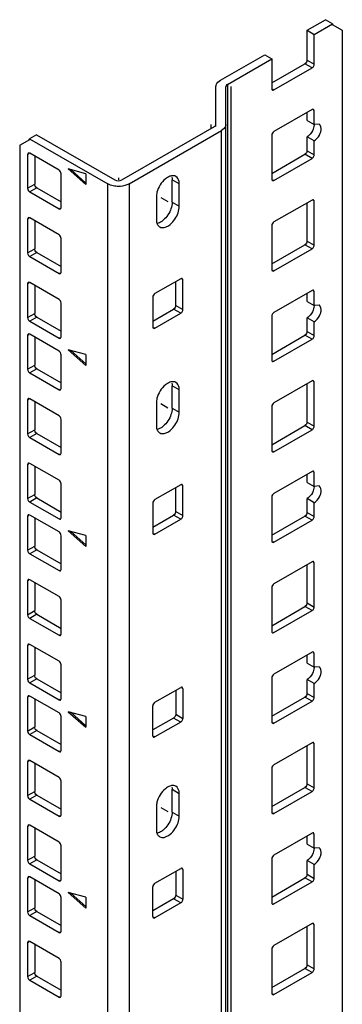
# Model space of a CAD drawing. Header units: millimetres. Extents: x 403 to 808, y 130 to 1563.
# Tile 14 of 14: x 743 to 808, y 1167 to 1365. Entities that reach past the tile are written whole.
import ezdxf

# ---------------------------------------------------------------- set-up
doc = ezdxf.new("R2010")
doc.units = ezdxf.units.MM
doc.header["$LTSCALE"] = 110.091572
doc.layers.add('00_COMPONENTS', color=7, linetype='CONTINUOUS')

msp = doc.modelspace()

# ---------------------------------------------------------------- linework, layer by layer
at = {"layer": '00_COMPONENTS', "color": 7, "linetype": 'Continuous'}
for p, q in [((800.73, 1362.55), (804.41, 1364.68)), ((802.14, 1361.74), (805.82, 1363.86)), ((805.82, 1363.86), (804.41, 1364.68)), ((805.75, 1363.73), (807.8, 1362.55)), ((800.73, 1356.55), (800.73, 1362.55)), ((800.73, 1362.55), (802.14, 1361.74)), ((802.14, 1355.73), (802.14, 1361.74)), ((807.8, 1362.55), (807.8, 166.58)), ((783.34, 1352.52), (792.24, 1357.65)), ((792.24, 1357.65), (793.65, 1356.84)), ((784.76, 1351.7), (793.65, 1356.84)), ((793.65, 1356.84), (793.65, 1350.84)), ((793.65, 1351.98), (800.3, 1355.82)), ((801.72, 1355), (800.3, 1355.82)), ((800.73, 1356.55), (802.14, 1355.73)), ((794.08, 1350.59), (801.72, 1355)), ((782.46, 1343.27), (782.46, 1351.29)), ((784.46, 142.8), (784.46, 1351.29)), ((784.76, 1351.7), (784.76, 150.83)), ((793.87, 1350.71), (794.08, 1350.59)), ((801.72, 1346.65), (794.08, 1342.24)), ((800.73, 1344.45), (800.73, 1346.08)), ((802.14, 1346.41), (801.93, 1346.53)), ((802.14, 1343.63), (802.14, 1346.41)), ((763.6, 1332.55), (782.17, 1343.27)), ((800.73, 1344.45), (802.14, 1343.63)), ((803.14, 1343.73), (802.14, 1343.63)), ((746.49, 1341.61), (745.07, 1340.8)), ((746.49, 1341.61), (762.19, 1332.55)), ((765.02, 1331.73), (783.58, 1342.45)), ((783.58, 141.58), (783.58, 1342.45)), ((793.65, 1341.51), (793.65, 1332.69)), ((743.1, 1339.49), (745.14, 1340.67)), ((743.1, 1339.49), (743.1, 143.51)), ((745.07, 1340.8), (760.77, 1331.73)), ((800.73, 1338.4), (800.73, 1341.18)), ((802.14, 1340.36), (800.73, 1341.18)), ((802.14, 1337.59), (802.14, 1340.36)), ((744.9, 1337.75), (744.69, 1337.63)), ((744.69, 1337.63), (744.69, 1330.85)), ((750.98, 1334.49), (745.11, 1337.87)), ((793.65, 1333.83), (800.3, 1337.67)), ((801.72, 1336.85), (800.3, 1337.67)), ((800.73, 1338.4), (802.14, 1337.59)), ((746.1, 1337.3), (746.1, 1331.67)), ((794.08, 1332.44), (801.72, 1336.85)), ((751.41, 1326.97), (751.41, 1333.75)), ((752.82, 1334.73), (756.35, 1331.6)), ((756.35, 1333.78), (752.82, 1334.73)), ((756.35, 1331.91), (753.32, 1334.6)), ((756.35, 1333.78), (756.35, 1331.6)), ((744.69, 1330.85), (746.1, 1331.67)), ((760.77, 130.86), (760.77, 1331.73)), ((765.02, 1331.73), (765.02, 130.86)), ((773.68, 1328.07), (773.68, 1332.56)), ((775.09, 1331.74), (773.68, 1332.56)), ((775.09, 1327.25), (775.09, 1331.74)), ((793.87, 1332.57), (794.08, 1332.44)), ((746.53, 1330.93), (745.11, 1330.12)), ((745.11, 1330.12), (750.98, 1326.73)), ((746.53, 1330.93), (751.41, 1328.12)), ((770.5, 1329.09), (770.5, 1324.6)), ((773.68, 1328.07), (775.09, 1327.25)), ((801.72, 1328.5), (794.08, 1324.1)), ((800.73, 1320.26), (800.73, 1327.93)), ((802.14, 1328.26), (801.93, 1328.38)), ((802.14, 1319.44), (802.14, 1328.26)), ((750.98, 1326.73), (751.19, 1326.85)), ((744.9, 1324.79), (744.69, 1324.67)), ((744.69, 1324.67), (744.69, 1317.89)), ((750.98, 1321.52), (745.11, 1324.91)), ((746.1, 1324.34), (746.1, 1318.71)), ((793.65, 1323.36), (793.65, 1314.54)), ((751.41, 1314.01), (751.41, 1320.79)), ((800.73, 1320.26), (802.14, 1319.44)), ((744.69, 1317.89), (746.1, 1318.71)), ((746.53, 1317.97), (745.11, 1317.16)), ((746.53, 1317.97), (751.41, 1315.15)), ((793.65, 1315.69), (800.3, 1319.52)), ((794.08, 1314.3), (801.72, 1318.71)), ((801.72, 1318.71), (800.3, 1319.52)), ((745.11, 1317.16), (750.98, 1313.77)), ((750.98, 1313.77), (751.19, 1313.89)), ((793.87, 1314.42), (794.08, 1314.3)), ((744.9, 1311.83), (744.69, 1311.7)), ((744.69, 1311.7), (744.69, 1304.93)), ((750.98, 1308.56), (745.11, 1311.95)), ((775.38, 1312.72), (770.21, 1309.73)), ((774.39, 1307.33), (774.39, 1312.14)), ((775.8, 1312.47), (775.59, 1312.59)), ((775.8, 1306.51), (775.8, 1312.47)), ((746.1, 1311.38), (746.1, 1305.74)), ((801.72, 1310.36), (794.08, 1305.95)), ((800.73, 1308.15), (800.73, 1309.79)), ((802.14, 1310.11), (801.93, 1310.23)), ((802.14, 1307.34), (802.14, 1310.11)), ((751.41, 1301.05), (751.41, 1307.83)), ((769.79, 1309), (769.79, 1303.04)), ((800.73, 1308.15), (802.14, 1307.34)), ((744.69, 1304.93), (746.1, 1305.74)), ((769.79, 1304.18), (773.96, 1306.59)), ((770.21, 1302.79), (775.38, 1305.77)), ((775.38, 1305.77), (773.96, 1306.59)), ((774.39, 1307.33), (775.8, 1306.51)), ((803.14, 1307.43), (802.14, 1307.34)), ((746.53, 1305.01), (745.11, 1304.19)), ((745.11, 1304.19), (750.98, 1300.8)), ((746.53, 1305.01), (751.41, 1302.19)), ((793.65, 1305.21), (793.65, 1296.4)), ((800.73, 1302.11), (800.73, 1304.89)), ((802.14, 1304.07), (800.73, 1304.89)), ((802.14, 1301.29), (802.14, 1304.07)), ((770, 1302.92), (770.21, 1302.79)), ((800.73, 1302.11), (802.14, 1301.29)), ((744.9, 1301.46), (744.69, 1301.34)), ((744.69, 1301.34), (744.69, 1294.56)), ((750.98, 1298.19), (745.11, 1301.58)), ((746.1, 1301.01), (746.1, 1295.37)), ((750.98, 1300.8), (751.19, 1300.93)), ((793.65, 1297.54), (800.3, 1301.38)), ((794.08, 1296.15), (801.72, 1300.56)), ((801.72, 1300.56), (800.3, 1301.38)), ((752.82, 1298.44), (756.35, 1295.3)), ((756.35, 1297.49), (752.82, 1298.44)), ((756.35, 1295.61), (753.32, 1298.3)), ((751.41, 1290.68), (751.41, 1297.46)), ((756.35, 1297.49), (756.35, 1295.3)), ((793.87, 1296.27), (794.08, 1296.15)), ((744.69, 1294.56), (746.1, 1295.37)), ((746.53, 1294.64), (745.11, 1293.82)), ((746.53, 1294.64), (751.41, 1291.82)), ((745.11, 1293.82), (750.98, 1290.44)), ((801.72, 1292.21), (794.08, 1287.8)), ((802.14, 1291.97), (801.93, 1292.09)), ((802.14, 1283.15), (802.14, 1291.97)), ((750.98, 1290.44), (751.19, 1290.56)), ((773.68, 1286.74), (773.68, 1291.23)), ((775.09, 1290.41), (773.68, 1291.23)), ((775.09, 1285.92), (775.09, 1290.41)), ((800.73, 1283.96), (800.73, 1291.64)), ((744.9, 1288.5), (744.69, 1288.37)), ((744.69, 1288.37), (744.69, 1281.6)), ((750.98, 1285.23), (745.11, 1288.62)), ((746.1, 1288.05), (746.1, 1282.41)), ((770.5, 1287.76), (770.5, 1283.27)), ((773.68, 1286.74), (775.09, 1285.92)), ((793.65, 1287.07), (793.65, 1278.25)), ((751.41, 1277.72), (751.41, 1284.5)), ((744.69, 1281.6), (746.1, 1282.41)), ((793.65, 1279.39), (800.3, 1283.23)), ((794.08, 1278), (801.72, 1282.41)), ((801.72, 1282.41), (800.3, 1283.23)), ((800.73, 1283.96), (802.14, 1283.15)), ((746.53, 1281.68), (745.11, 1280.86)), ((745.11, 1280.86), (750.98, 1277.47)), ((746.53, 1281.68), (751.41, 1278.86)), ((793.87, 1278.13), (794.08, 1278)), ((750.98, 1277.47), (751.19, 1277.6)), ((744.9, 1275.53), (744.69, 1275.41)), ((744.69, 1275.41), (744.69, 1268.63)), ((750.98, 1272.27), (745.11, 1275.66)), ((746.1, 1275.08), (746.1, 1269.45)), ((801.72, 1274.06), (794.08, 1269.65)), ((800.73, 1271.86), (800.73, 1273.49)), ((802.14, 1273.82), (801.93, 1273.94)), ((802.14, 1271.04), (802.14, 1273.82)), ((751.41, 1264.76), (751.41, 1271.53)), ((775.38, 1271.39), (770.21, 1268.41)), ((774.39, 1266), (774.39, 1270.82)), ((775.8, 1271.15), (775.59, 1271.27)), ((775.8, 1265.18), (775.8, 1271.15)), ((800.73, 1271.86), (802.14, 1271.04)), ((803.14, 1271.14), (802.14, 1271.04)), ((744.69, 1268.63), (746.1, 1269.45)), ((746.53, 1268.72), (745.11, 1267.9)), ((746.53, 1268.72), (751.41, 1265.9)), ((793.65, 1268.92), (793.65, 1260.1)), ((800.73, 1265.82), (800.73, 1268.59)), ((802.14, 1267.78), (800.73, 1268.59)), ((745.11, 1267.9), (750.98, 1264.51)), ((769.79, 1267.68), (769.79, 1261.71)), ((802.14, 1265), (802.14, 1267.78)), ((744.9, 1265.16), (744.69, 1265.04)), ((744.69, 1265.04), (744.69, 1258.26)), ((750.98, 1261.9), (745.11, 1265.29)), ((746.1, 1264.72), (746.1, 1259.08)), ((750.98, 1264.51), (751.19, 1264.63)), ((769.79, 1262.86), (773.96, 1265.27)), ((770.21, 1261.47), (775.38, 1264.45)), ((775.38, 1264.45), (773.96, 1265.27)), ((774.39, 1266), (775.8, 1265.18)), ((793.65, 1261.24), (800.3, 1265.08)), ((794.08, 1259.86), (801.72, 1264.27)), ((801.72, 1264.27), (800.3, 1265.08)), ((800.73, 1265.82), (802.14, 1265)), ((751.41, 1254.39), (751.41, 1261.16)), ((756.35, 1261.2), (752.82, 1262.14)), ((752.82, 1262.14), (756.35, 1259.01)), ((756.35, 1259.32), (753.32, 1262.01)), ((756.35, 1261.2), (756.35, 1259.01)), ((770, 1261.59), (770.21, 1261.47)), ((744.69, 1258.26), (746.1, 1259.08)), ((746.53, 1258.35), (745.11, 1257.53)), ((746.53, 1258.35), (751.41, 1255.53)), ((793.87, 1259.98), (794.08, 1259.86)), ((745.11, 1257.53), (750.98, 1254.14)), ((801.72, 1255.92), (794.08, 1251.51)), ((800.73, 1247.67), (800.73, 1255.35)), ((802.14, 1255.67), (801.93, 1255.79)), ((802.14, 1246.85), (802.14, 1255.67)), ((750.98, 1254.14), (751.19, 1254.26)), ((744.9, 1252.2), (744.69, 1252.08)), ((744.69, 1252.08), (744.69, 1245.3)), ((750.98, 1248.94), (745.11, 1252.32)), ((746.1, 1251.75), (746.1, 1246.12)), ((793.65, 1250.77), (793.65, 1241.96)), ((751.41, 1241.42), (751.41, 1248.2)), ((793.65, 1243.1), (800.3, 1246.94)), ((801.72, 1246.12), (800.3, 1246.94)), ((800.73, 1247.67), (802.14, 1246.85)), ((744.69, 1245.3), (746.1, 1246.12)), ((746.53, 1245.38), (745.11, 1244.57)), ((745.11, 1244.57), (750.98, 1241.18)), ((746.53, 1245.38), (751.41, 1242.57)), ((794.08, 1241.71), (801.72, 1246.12)), ((750.98, 1241.18), (751.19, 1241.3)), ((793.87, 1241.83), (794.08, 1241.71)), ((744.9, 1239.24), (744.69, 1239.12)), ((744.69, 1239.12), (744.69, 1232.34)), ((750.98, 1235.97), (745.11, 1239.36)), ((746.1, 1238.79), (746.1, 1233.16)), ((801.72, 1237.77), (794.08, 1233.36)), ((800.73, 1235.57), (800.73, 1237.2)), ((802.14, 1237.53), (801.93, 1237.65)), ((802.14, 1234.75), (802.14, 1237.53)), ((751.41, 1228.46), (751.41, 1235.24)), ((800.73, 1235.57), (802.14, 1234.75)), ((803.14, 1234.85), (802.14, 1234.75)), ((744.69, 1232.34), (746.1, 1233.16)), ((746.53, 1232.42), (745.11, 1231.61)), ((745.11, 1231.61), (750.98, 1228.22)), ((746.53, 1232.42), (751.41, 1229.61)), ((770.21, 1227.73), (775.38, 1230.71)), ((793.65, 1232.63), (793.65, 1223.81)), ((800.73, 1229.52), (800.73, 1232.3)), ((802.14, 1231.48), (800.73, 1232.3)), ((802.14, 1228.71), (802.14, 1231.48)), ((744.9, 1228.87), (744.69, 1228.75)), ((744.69, 1228.75), (744.69, 1221.97)), ((750.98, 1225.6), (745.11, 1228.99)), ((774.39, 1230.14), (774.39, 1225.32)), ((775.8, 1230.46), (775.59, 1230.59)), ((775.8, 1230.46), (775.8, 1224.5)), ((793.65, 1224.95), (800.3, 1228.79)), ((801.72, 1227.97), (800.3, 1228.79)), ((800.73, 1229.52), (802.14, 1228.71)), ((746.1, 1228.42), (746.1, 1222.79)), ((750.98, 1228.22), (751.19, 1228.34)), ((769.79, 1221.03), (769.79, 1226.99)), ((794.08, 1223.56), (801.72, 1227.97)), ((751.41, 1218.09), (751.41, 1224.87)), ((752.82, 1225.85), (756.35, 1222.71)), ((756.35, 1224.9), (752.82, 1225.85)), ((756.35, 1223.03), (753.32, 1225.72)), ((756.35, 1224.9), (756.35, 1222.71)), ((774.39, 1225.32), (775.8, 1224.5)), ((744.69, 1221.97), (746.1, 1222.79)), ((773.96, 1224.58), (769.79, 1222.18)), ((775.38, 1223.77), (770.21, 1220.79)), ((775.38, 1223.77), (773.96, 1224.58)), ((793.87, 1223.69), (794.08, 1223.56)), ((746.53, 1222.05), (745.11, 1221.24)), ((745.11, 1221.24), (750.98, 1217.85)), ((746.53, 1222.05), (751.41, 1219.24)), ((770, 1220.91), (770.21, 1220.79)), ((801.72, 1219.62), (794.08, 1215.21)), ((800.73, 1211.38), (800.73, 1219.05)), ((802.14, 1219.38), (801.93, 1219.5)), ((802.14, 1210.56), (802.14, 1219.38)), ((750.98, 1217.85), (751.19, 1217.97)), ((744.9, 1215.91), (744.69, 1215.79)), ((744.69, 1215.79), (744.69, 1209.01)), ((750.98, 1212.64), (745.11, 1216.03)), ((746.1, 1215.46), (746.1, 1209.83)), ((793.65, 1214.48), (793.65, 1205.66)), ((751.41, 1205.13), (751.41, 1211.91)), ((800.73, 1211.38), (802.14, 1210.56)), ((744.69, 1209.01), (746.1, 1209.83)), ((746.53, 1209.09), (745.11, 1208.27)), ((746.53, 1209.09), (751.41, 1206.27)), ((773.68, 1205.72), (773.68, 1210.21)), ((775.09, 1209.39), (773.68, 1210.21)), ((775.09, 1204.9), (775.09, 1209.39)), ((793.65, 1206.8), (800.3, 1210.64)), ((794.08, 1205.42), (801.72, 1209.83)), ((801.72, 1209.83), (800.3, 1210.64)), ((745.11, 1208.27), (750.98, 1204.89)), ((750.98, 1204.89), (751.19, 1205.01)), ((770.5, 1206.74), (770.5, 1202.25)), ((773.68, 1205.72), (775.09, 1204.9)), ((793.87, 1205.54), (794.08, 1205.42)), ((750.98, 1199.68), (745.11, 1203.07)), ((744.9, 1202.95), (744.69, 1202.82)), ((744.69, 1202.82), (744.69, 1196.05)), ((746.1, 1202.5), (746.1, 1196.86)), ((801.72, 1201.48), (794.08, 1197.07)), ((802.14, 1201.23), (801.93, 1201.35)), ((802.14, 1198.46), (802.14, 1201.23)), ((800.73, 1199.27), (800.73, 1200.91)), ((800.73, 1199.27), (802.14, 1198.46)), ((751.41, 1192.17), (751.41, 1198.95)), ((803.14, 1198.55), (802.14, 1198.46)), ((744.69, 1196.05), (746.1, 1196.86)), ((746.53, 1196.13), (745.11, 1195.31)), ((745.11, 1195.31), (750.98, 1191.92)), ((746.53, 1196.13), (751.41, 1193.31)), ((793.65, 1196.33), (793.65, 1187.51)), ((800.73, 1193.23), (800.73, 1196.01)), ((802.14, 1195.19), (800.73, 1196.01)), ((802.14, 1192.41), (802.14, 1195.19)), ((770.21, 1191.43), (775.38, 1194.41)), ((774.39, 1193.84), (774.39, 1189.03)), ((775.8, 1194.17), (775.59, 1194.29)), ((775.8, 1194.17), (775.8, 1188.21)), ((800.73, 1193.23), (802.14, 1192.41)), ((744.9, 1192.58), (744.69, 1192.45)), ((744.69, 1192.45), (744.69, 1185.68)), ((750.98, 1189.31), (745.11, 1192.7)), ((746.1, 1192.13), (746.1, 1186.49)), ((750.98, 1191.92), (751.19, 1192.05)), ((793.65, 1188.66), (800.3, 1192.5)), ((794.08, 1187.27), (801.72, 1191.68)), ((801.72, 1191.68), (800.3, 1192.5)), ((756.35, 1188.61), (752.82, 1189.56)), ((752.82, 1189.56), (756.35, 1186.42)), ((756.35, 1186.73), (753.32, 1189.42)), ((769.79, 1184.74), (769.79, 1190.7)), ((751.41, 1181.8), (751.41, 1188.58)), ((756.35, 1188.61), (756.35, 1186.42)), ((773.96, 1188.29), (769.79, 1185.88)), ((775.38, 1187.47), (770.21, 1184.49)), ((775.38, 1187.47), (773.96, 1188.29)), ((774.39, 1189.03), (775.8, 1188.21)), ((793.87, 1187.39), (794.08, 1187.27)), ((744.69, 1185.68), (746.1, 1186.49)), ((746.53, 1185.76), (745.11, 1184.94)), ((746.53, 1185.76), (751.41, 1182.94)), ((745.11, 1184.94), (750.98, 1181.55)), ((770, 1184.62), (770.21, 1184.49)), ((801.72, 1183.33), (794.08, 1178.92)), ((750.98, 1181.55), (751.19, 1181.68)), ((800.73, 1175.08), (800.73, 1182.76)), ((802.14, 1183.09), (801.93, 1183.21)), ((802.14, 1174.27), (802.14, 1183.09)), ((744.9, 1179.62), (744.69, 1179.49)), ((744.69, 1179.49), (744.69, 1172.72)), ((750.98, 1176.35), (745.11, 1179.74)), ((746.1, 1179.17), (746.1, 1173.53)), ((793.65, 1178.19), (793.65, 1169.37)), ((751.41, 1168.84), (751.41, 1175.61)), ((744.69, 1172.72), (746.1, 1173.53)), ((793.65, 1170.51), (800.3, 1174.35)), ((794.08, 1169.12), (801.72, 1173.53)), ((801.72, 1173.53), (800.3, 1174.35)), ((800.73, 1175.08), (802.14, 1174.27)), ((746.53, 1172.8), (745.11, 1171.98)), ((745.11, 1171.98), (750.98, 1168.59)), ((746.53, 1172.8), (751.41, 1169.98)), ((750.98, 1168.59), (751.19, 1168.72)), ((793.87, 1169.25), (794.08, 1169.12))]:
    msp.add_line(p, q, dxfattribs=at)
at = {"layer": '00_COMPONENTS', "color": 208, "linetype": 'Continuous', "true_color": 0x37005f}
for p, q in [((785.46, 1351.29), (785.46, 150.42)), ((781.46, 1343.67), (781.46, 1342.86)), ((762.9, 1332.95), (762.9, 1332.55)), ((771.38, 1328.98), (772.8, 1328.17)), ((771.38, 1287.66), (772.8, 1286.84)), ((771.38, 1206.64), (772.8, 1205.82))]:
    msp.add_line(p, q, dxfattribs=at)
at = {"layer": '00_COMPONENTS', "color": 7, "linetype": 'Continuous'}
for points, knots in [([(805.82, 1363.86), (805.82, 1363.81), (805.83, 1363.72), (805.89, 1363.65), (805.93, 1363.63)], [0, 0, 0, 0, 0.546614, 1, 1, 1, 1]), ([(782.46, 1351.29), (782.46, 1351.4), (782.55, 1351.93), (782.99, 1352.31), (783.34, 1352.52)], [0, 0, 0, 0, 0.220909, 1, 1, 1, 1]), ([(784.5, 1351.44), (784.5, 1351.42), (784.51, 1351.38), (784.54, 1351.34), (784.56, 1351.33)], [0, 0, 0, 0, 0.435202, 1, 1, 1, 1]), ([(782.17, 1343.27), (782.25, 1343.31), (782.43, 1343.37), (782.42, 1343.59), (782.37, 1343.64)], [0, 0, 0, 0, 0.574576, 1, 1, 1, 1]), ([(784.46, 1343.67), (784.46, 1343.56), (784.37, 1343.04), (783.93, 1342.65), (783.58, 1342.45)], [0, 0, 0, 0, 0.220909, 1, 1, 1, 1]), ([(803.36, 1341.88), (803.44, 1342.08), (803.62, 1342.66), (803.52, 1343.51), (803.14, 1343.73)], [0, 0, 0, 0, 0.319225, 1, 1, 1, 1]), ([(801.95, 1342.71), (801.77, 1342.24), (801.39, 1341.66), (800.86, 1341.26), (800.73, 1341.18)], [0, 0, 0, 0, 0.771207, 1, 1, 1, 1]), ([(802.14, 1340.36), (802.27, 1340.44), (802.8, 1340.84), (803.18, 1341.41), (803.36, 1341.88)], [0, 0, 0, 0, 0.228749, 1, 1, 1, 1]), ([(744.99, 1340.58), (745.02, 1340.59), (745.06, 1340.67), (745.07, 1340.75), (745.07, 1340.8)], [0, 0, 0, 0, 0.445952, 1, 1, 1, 1]), ([(765.02, 1331.73), (764.87, 1331.65), (764.21, 1331.34), (763.46, 1331.22), (762.9, 1331.22)], [0, 0, 0, 0, 0.228786, 1, 1, 1, 1]), ([(772.31, 1332.72), (771.49, 1332.05), (770.71, 1330.78), (770.5, 1329.41), (770.5, 1329.09)], [0, 0, 0, 0, 0.765838, 1, 1, 1, 1]), ([(773.53, 1333.35), (773.43, 1333.33), (772.98, 1333.21), (772.58, 1332.95), (772.31, 1332.72)], [0, 0, 0, 0, 0.224292, 1, 1, 1, 1]), ([(775.09, 1331.74), (775.09, 1331.9), (775.06, 1332.45), (774.76, 1333.03), (774.42, 1333.23)], [0, 0, 0, 0, 0.294554, 1, 1, 1, 1]), ([(770.61, 1323.83), (770.63, 1323.78), (770.66, 1323.69), (770.71, 1323.61), (770.73, 1323.57)], [0, 0, 0, 0, 0.509395, 1, 1, 1, 1]), ([(771.9, 1324.46), (771.8, 1324.37), (771.43, 1324.08), (770.98, 1323.86), (770.64, 1323.8)], [0, 0, 0, 0, 0.277532, 1, 1, 1, 1]), ([(771.17, 1323.11), (771.31, 1323.03), (772.05, 1322.81), (772.83, 1323.23), (773.28, 1323.61)], [0, 0, 0, 0, 0.21027, 1, 1, 1, 1]), ([(801.95, 1306.42), (801.77, 1305.94), (801.39, 1305.36), (800.86, 1304.96), (800.73, 1304.89)], [0, 0, 0, 0, 0.771207, 1, 1, 1, 1]), ([(803.36, 1305.59), (803.44, 1305.78), (803.62, 1306.37), (803.52, 1307.22), (803.14, 1307.44)], [0, 0, 0, 0, 0.319225, 1, 1, 1, 1]), ([(802.14, 1304.07), (802.27, 1304.15), (802.8, 1304.54), (803.18, 1305.12), (803.36, 1305.59)], [0, 0, 0, 0, 0.228749, 1, 1, 1, 1]), ([(773.53, 1292.03), (773.43, 1292.01), (772.98, 1291.88), (772.58, 1291.63), (772.31, 1291.4)], [0, 0, 0, 0, 0.224292, 1, 1, 1, 1]), ([(775.09, 1290.41), (775.09, 1290.58), (775.06, 1291.13), (774.76, 1291.71), (774.42, 1291.9)], [0, 0, 0, 0, 0.294554, 1, 1, 1, 1]), ([(772.31, 1291.4), (771.49, 1290.73), (770.71, 1289.45), (770.5, 1288.08), (770.5, 1287.76)], [0, 0, 0, 0, 0.765838, 1, 1, 1, 1]), ([(770.61, 1282.51), (770.63, 1282.46), (770.66, 1282.37), (770.71, 1282.28), (770.73, 1282.24)], [0, 0, 0, 0, 0.509395, 1, 1, 1, 1]), ([(771.9, 1283.13), (771.8, 1283.05), (771.43, 1282.76), (770.98, 1282.54), (770.64, 1282.47)], [0, 0, 0, 0, 0.277532, 1, 1, 1, 1]), ([(771.17, 1281.78), (771.31, 1281.7), (772.05, 1281.48), (772.83, 1281.91), (773.28, 1282.29)], [0, 0, 0, 0, 0.21027, 1, 1, 1, 1]), ([(803.36, 1269.3), (803.44, 1269.49), (803.62, 1270.08), (803.52, 1270.92), (803.14, 1271.14)], [0, 0, 0, 0, 0.319225, 1, 1, 1, 1]), ([(801.95, 1270.13), (801.77, 1269.65), (801.39, 1269.07), (800.86, 1268.67), (800.73, 1268.59)], [0, 0, 0, 0, 0.771207, 1, 1, 1, 1]), ([(802.14, 1267.78), (802.27, 1267.85), (802.8, 1268.25), (803.18, 1268.82), (803.36, 1269.3)], [0, 0, 0, 0, 0.228749, 1, 1, 1, 1]), ([(803.36, 1233), (803.44, 1233.19), (803.62, 1233.78), (803.52, 1234.63), (803.14, 1234.85)], [0, 0, 0, 0, 0.319225, 1, 1, 1, 1]), ([(801.95, 1233.83), (801.77, 1233.36), (801.39, 1232.78), (800.86, 1232.38), (800.73, 1232.3)], [0, 0, 0, 0, 0.771207, 1, 1, 1, 1]), ([(802.14, 1231.48), (802.27, 1231.56), (802.8, 1231.96), (803.18, 1232.53), (803.36, 1233)], [0, 0, 0, 0, 0.228749, 1, 1, 1, 1]), ([(773.53, 1211.01), (773.43, 1210.99), (772.98, 1210.86), (772.58, 1210.61), (772.31, 1210.38)], [0, 0, 0, 0, 0.224292, 1, 1, 1, 1]), ([(772.31, 1210.38), (771.49, 1209.7), (770.71, 1208.43), (770.5, 1207.06), (770.5, 1206.74)], [0, 0, 0, 0, 0.765838, 1, 1, 1, 1]), ([(775.09, 1209.39), (775.09, 1209.56), (775.06, 1210.11), (774.76, 1210.68), (774.42, 1210.88)], [0, 0, 0, 0, 0.294554, 1, 1, 1, 1]), ([(770.61, 1201.48), (770.63, 1201.44), (770.66, 1201.35), (770.71, 1201.26), (770.73, 1201.22)], [0, 0, 0, 0, 0.509395, 1, 1, 1, 1]), ([(771.9, 1202.11), (771.8, 1202.03), (771.43, 1201.74), (770.98, 1201.52), (770.64, 1201.45)], [0, 0, 0, 0, 0.277532, 1, 1, 1, 1]), ([(771.17, 1200.76), (771.31, 1200.68), (772.05, 1200.46), (772.83, 1200.89), (773.28, 1201.27)], [0, 0, 0, 0, 0.21027, 1, 1, 1, 1]), ([(801.95, 1197.54), (801.77, 1197.06), (801.39, 1196.48), (800.86, 1196.08), (800.73, 1196.01)], [0, 0, 0, 0, 0.771207, 1, 1, 1, 1]), ([(803.36, 1196.71), (803.44, 1196.9), (803.62, 1197.49), (803.52, 1198.34), (803.14, 1198.55)], [0, 0, 0, 0, 0.319225, 1, 1, 1, 1]), ([(802.14, 1195.19), (802.27, 1195.26), (802.8, 1195.66), (803.18, 1196.24), (803.36, 1196.71)], [0, 0, 0, 0, 0.228749, 1, 1, 1, 1])]:
    msp.add_open_spline(points, degree=3, knots=knots, dxfattribs=at)
for points in [[(800.73, 1356.55), (800.73, 1356.27), (800.55, 1355.96), (800.3, 1355.82)], [(801.72, 1355), (801.88, 1355.09), (802, 1355.26), (802.08, 1355.44)], [(802.08, 1355.44), (802.11, 1355.53), (802.14, 1355.63), (802.14, 1355.73)], [(784.76, 1351.7), (784.65, 1351.64), (784.5, 1351.56), (784.5, 1351.44)], [(793.65, 1350.84), (793.65, 1350.74), (793.69, 1350.61), (793.78, 1350.56)], [(793.78, 1350.56), (793.87, 1350.51), (793.99, 1350.54), (794.08, 1350.59)], [(802.02, 1346.68), (801.93, 1346.73), (801.8, 1346.7), (801.72, 1346.65)], [(802.14, 1346.41), (802.14, 1346.51), (802.1, 1346.63), (802.02, 1346.68)], [(802.12, 1343.87), (802.18, 1343.48), (802.09, 1343.08), (801.95, 1342.71)], [(794.08, 1342.24), (793.83, 1342.1), (793.65, 1341.79), (793.65, 1341.51)], [(744.81, 1337.9), (744.72, 1337.85), (744.69, 1337.73), (744.69, 1337.63)], [(745.11, 1337.87), (745.02, 1337.92), (744.9, 1337.95), (744.81, 1337.9)], [(800.73, 1338.4), (800.73, 1338.12), (800.55, 1337.81), (800.3, 1337.67)], [(802.08, 1337.29), (802.11, 1337.39), (802.14, 1337.49), (802.14, 1337.59)], [(801.72, 1336.85), (801.88, 1336.95), (802, 1337.12), (802.08, 1337.29)], [(751.41, 1333.75), (751.41, 1334.03), (751.23, 1334.34), (750.98, 1334.49)], [(774.42, 1333.23), (774.16, 1333.38), (773.83, 1333.41), (773.53, 1333.35)], [(746.53, 1330.93), (746.28, 1331.08), (746.1, 1331.39), (746.1, 1331.67)], [(761.85, 1331.33), (761.47, 1331.41), (761.1, 1331.54), (760.77, 1331.73)], [(762.19, 1332.55), (762.6, 1332.31), (763.19, 1332.31), (763.6, 1332.55)], [(773.63, 1333.08), (773.66, 1332.91), (773.68, 1332.73), (773.68, 1332.56)], [(793.65, 1332.69), (793.65, 1332.59), (793.69, 1332.46), (793.78, 1332.41)], [(793.78, 1332.41), (793.87, 1332.36), (793.99, 1332.39), (794.08, 1332.44)], [(744.69, 1330.85), (744.69, 1330.66), (744.77, 1330.47), (744.89, 1330.32)], [(744.89, 1330.32), (744.95, 1330.24), (745.02, 1330.17), (745.11, 1330.12)], [(762.9, 1331.22), (762.54, 1331.22), (762.19, 1331.26), (761.85, 1331.33)], [(773.68, 1328.07), (773.68, 1327.62), (773.59, 1327.18), (773.44, 1326.76)], [(802.02, 1328.53), (801.93, 1328.58), (801.8, 1328.55), (801.72, 1328.5)], [(802.14, 1328.26), (802.14, 1328.36), (802.1, 1328.48), (802.02, 1328.53)], [(750.98, 1326.73), (751.07, 1326.68), (751.19, 1326.65), (751.28, 1326.7)], [(751.28, 1326.7), (751.37, 1326.75), (751.41, 1326.87), (751.41, 1326.97)], [(773.44, 1326.76), (773.15, 1325.89), (772.61, 1325.06), (771.9, 1324.46)], [(773.28, 1323.61), (774, 1324.21), (774.55, 1325.05), (774.85, 1325.93)], [(774.85, 1325.93), (775, 1326.35), (775.09, 1326.8), (775.09, 1327.25)], [(744.81, 1324.94), (744.72, 1324.89), (744.69, 1324.77), (744.69, 1324.67)], [(745.11, 1324.91), (745.02, 1324.96), (744.9, 1324.99), (744.81, 1324.94)], [(770.5, 1324.6), (770.5, 1324.34), (770.53, 1324.07), (770.61, 1323.83)], [(770.73, 1323.57), (770.83, 1323.38), (770.99, 1323.21), (771.17, 1323.11)], [(794.08, 1324.1), (793.83, 1323.95), (793.65, 1323.64), (793.65, 1323.36)], [(751.41, 1320.79), (751.41, 1321.07), (751.23, 1321.38), (750.98, 1321.52)], [(800.73, 1320.26), (800.73, 1319.97), (800.55, 1319.66), (800.3, 1319.52)], [(744.69, 1317.89), (744.69, 1317.7), (744.77, 1317.51), (744.89, 1317.36)], [(746.53, 1317.97), (746.28, 1318.11), (746.1, 1318.42), (746.1, 1318.71)], [(801.72, 1318.71), (801.88, 1318.8), (802, 1318.97), (802.08, 1319.15)], [(802.08, 1319.15), (802.11, 1319.24), (802.14, 1319.34), (802.14, 1319.44)], [(744.89, 1317.36), (744.95, 1317.28), (745.02, 1317.21), (745.11, 1317.16)], [(750.98, 1313.77), (751.07, 1313.72), (751.19, 1313.69), (751.28, 1313.74)], [(751.28, 1313.74), (751.37, 1313.79), (751.41, 1313.91), (751.41, 1314.01)], [(793.65, 1314.54), (793.65, 1314.44), (793.69, 1314.32), (793.78, 1314.27)], [(793.78, 1314.27), (793.87, 1314.22), (793.99, 1314.25), (794.08, 1314.3)], [(744.81, 1311.98), (744.72, 1311.93), (744.69, 1311.81), (744.69, 1311.7)], [(745.11, 1311.95), (745.02, 1312), (744.9, 1312.03), (744.81, 1311.98)], [(775.68, 1312.74), (775.59, 1312.8), (775.46, 1312.77), (775.38, 1312.72)], [(775.8, 1312.47), (775.8, 1312.57), (775.76, 1312.69), (775.68, 1312.74)], [(770.21, 1309.73), (769.97, 1309.59), (769.79, 1309.28), (769.79, 1309)], [(802.02, 1310.39), (801.93, 1310.44), (801.8, 1310.41), (801.72, 1310.36)], [(802.14, 1310.11), (802.14, 1310.21), (802.1, 1310.34), (802.02, 1310.39)], [(751.41, 1307.83), (751.41, 1308.11), (751.23, 1308.42), (750.98, 1308.56)], [(746.53, 1305.01), (746.28, 1305.15), (746.1, 1305.46), (746.1, 1305.74)], [(774.39, 1307.33), (774.39, 1307.04), (774.21, 1306.73), (773.96, 1306.59)], [(775.38, 1305.77), (775.54, 1305.87), (775.67, 1306.04), (775.74, 1306.22)], [(775.74, 1306.22), (775.77, 1306.31), (775.8, 1306.41), (775.8, 1306.51)], [(794.08, 1305.95), (793.83, 1305.81), (793.65, 1305.5), (793.65, 1305.21)], [(802.12, 1307.58), (802.18, 1307.19), (802.09, 1306.78), (801.95, 1306.42)], [(744.69, 1304.93), (744.69, 1304.74), (744.77, 1304.55), (744.89, 1304.4)], [(744.89, 1304.4), (744.95, 1304.32), (745.02, 1304.24), (745.11, 1304.19)], [(769.79, 1303.04), (769.79, 1302.94), (769.83, 1302.82), (769.91, 1302.76)], [(769.91, 1302.76), (770, 1302.71), (770.13, 1302.74), (770.21, 1302.79)], [(800.73, 1302.11), (800.73, 1301.83), (800.55, 1301.52), (800.3, 1301.38)], [(744.81, 1301.61), (744.72, 1301.56), (744.69, 1301.44), (744.69, 1301.34)], [(745.11, 1301.58), (745.02, 1301.63), (744.9, 1301.66), (744.81, 1301.61)], [(750.98, 1300.8), (751.07, 1300.75), (751.19, 1300.72), (751.28, 1300.77)], [(751.28, 1300.77), (751.37, 1300.83), (751.41, 1300.95), (751.41, 1301.05)], [(801.72, 1300.56), (801.88, 1300.65), (802, 1300.82), (802.08, 1301)], [(802.08, 1301), (802.11, 1301.09), (802.14, 1301.19), (802.14, 1301.29)], [(751.41, 1297.46), (751.41, 1297.74), (751.23, 1298.05), (750.98, 1298.19)], [(793.65, 1296.4), (793.65, 1296.29), (793.69, 1296.17), (793.78, 1296.12)], [(793.78, 1296.12), (793.87, 1296.07), (793.99, 1296.1), (794.08, 1296.15)], [(744.69, 1294.56), (744.69, 1294.37), (744.77, 1294.18), (744.89, 1294.03)], [(744.89, 1294.03), (744.95, 1293.95), (745.02, 1293.87), (745.11, 1293.82)], [(746.53, 1294.64), (746.28, 1294.78), (746.1, 1295.09), (746.1, 1295.37)], [(774.42, 1291.9), (774.16, 1292.05), (773.83, 1292.08), (773.53, 1292.03)], [(802.02, 1292.24), (801.93, 1292.29), (801.8, 1292.26), (801.72, 1292.21)], [(802.14, 1291.97), (802.14, 1292.07), (802.1, 1292.19), (802.02, 1292.24)], [(750.98, 1290.44), (751.07, 1290.38), (751.19, 1290.36), (751.28, 1290.41)], [(751.28, 1290.41), (751.37, 1290.46), (751.41, 1290.58), (751.41, 1290.68)], [(773.63, 1291.76), (773.66, 1291.58), (773.68, 1291.41), (773.68, 1291.23)], [(744.81, 1288.65), (744.72, 1288.6), (744.69, 1288.47), (744.69, 1288.37)], [(745.11, 1288.62), (745.02, 1288.67), (744.9, 1288.7), (744.81, 1288.65)], [(773.68, 1286.74), (773.68, 1286.3), (773.59, 1285.86), (773.44, 1285.44)], [(794.08, 1287.8), (793.83, 1287.66), (793.65, 1287.35), (793.65, 1287.07)], [(751.41, 1284.5), (751.41, 1284.78), (751.23, 1285.09), (750.98, 1285.23)], [(773.44, 1285.44), (773.15, 1284.56), (772.61, 1283.73), (771.9, 1283.13)], [(773.28, 1282.29), (774, 1282.88), (774.55, 1283.72), (774.85, 1284.6)], [(774.85, 1284.6), (775, 1285.03), (775.09, 1285.48), (775.09, 1285.92)], [(746.53, 1281.68), (746.28, 1281.82), (746.1, 1282.13), (746.1, 1282.41)], [(770.5, 1283.27), (770.5, 1283.01), (770.53, 1282.75), (770.61, 1282.51)], [(770.73, 1282.24), (770.83, 1282.06), (770.99, 1281.89), (771.17, 1281.78)], [(800.73, 1283.96), (800.73, 1283.68), (800.55, 1283.37), (800.3, 1283.23)], [(801.72, 1282.41), (801.88, 1282.51), (802, 1282.68), (802.08, 1282.85)], [(802.08, 1282.85), (802.11, 1282.95), (802.14, 1283.05), (802.14, 1283.15)], [(744.69, 1281.6), (744.69, 1281.41), (744.77, 1281.21), (744.89, 1281.06)], [(744.89, 1281.06), (744.95, 1280.98), (745.02, 1280.91), (745.11, 1280.86)], [(793.65, 1278.25), (793.65, 1278.15), (793.69, 1278.02), (793.78, 1277.97)], [(750.98, 1277.47), (751.07, 1277.42), (751.19, 1277.39), (751.28, 1277.44)], [(751.28, 1277.44), (751.37, 1277.49), (751.41, 1277.62), (751.41, 1277.72)], [(793.78, 1277.97), (793.87, 1277.92), (793.99, 1277.95), (794.08, 1278)], [(744.81, 1275.69), (744.72, 1275.64), (744.69, 1275.51), (744.69, 1275.41)], [(745.11, 1275.66), (745.02, 1275.71), (744.9, 1275.74), (744.81, 1275.69)], [(802.02, 1274.09), (801.93, 1274.14), (801.8, 1274.11), (801.72, 1274.06)], [(751.41, 1271.53), (751.41, 1271.82), (751.23, 1272.13), (750.98, 1272.27)], [(802.14, 1273.82), (802.14, 1273.92), (802.1, 1274.04), (802.02, 1274.09)], [(775.68, 1271.42), (775.59, 1271.47), (775.46, 1271.44), (775.38, 1271.39)], [(775.8, 1271.15), (775.8, 1271.25), (775.76, 1271.37), (775.68, 1271.42)], [(802.12, 1271.28), (802.18, 1270.9), (802.09, 1270.49), (801.95, 1270.13)], [(744.69, 1268.63), (744.69, 1268.44), (744.77, 1268.25), (744.89, 1268.1)], [(746.53, 1268.72), (746.28, 1268.86), (746.1, 1269.17), (746.1, 1269.45)], [(770.21, 1268.41), (769.97, 1268.27), (769.79, 1267.96), (769.79, 1267.68)], [(794.08, 1269.65), (793.83, 1269.51), (793.65, 1269.2), (793.65, 1268.92)], [(744.89, 1268.1), (744.95, 1268.02), (745.02, 1267.95), (745.11, 1267.9)], [(744.81, 1265.32), (744.72, 1265.27), (744.69, 1265.14), (744.69, 1265.04)], [(745.11, 1265.29), (745.02, 1265.34), (744.9, 1265.37), (744.81, 1265.32)], [(750.98, 1264.51), (751.07, 1264.46), (751.19, 1264.43), (751.28, 1264.48)], [(751.28, 1264.48), (751.37, 1264.53), (751.41, 1264.66), (751.41, 1264.76)], [(774.39, 1266), (774.39, 1265.72), (774.21, 1265.41), (773.96, 1265.27)], [(775.38, 1264.45), (775.54, 1264.54), (775.67, 1264.71), (775.74, 1264.89)], [(775.74, 1264.89), (775.77, 1264.98), (775.8, 1265.08), (775.8, 1265.18)], [(800.73, 1265.82), (800.73, 1265.53), (800.55, 1265.22), (800.3, 1265.08)], [(801.72, 1264.27), (801.88, 1264.36), (802, 1264.53), (802.08, 1264.71)], [(802.08, 1264.71), (802.11, 1264.8), (802.14, 1264.9), (802.14, 1265)], [(751.41, 1261.16), (751.41, 1261.45), (751.23, 1261.76), (750.98, 1261.9)], [(769.79, 1261.71), (769.79, 1261.61), (769.83, 1261.49), (769.91, 1261.44)], [(769.91, 1261.44), (770, 1261.39), (770.13, 1261.42), (770.21, 1261.47)], [(746.53, 1258.35), (746.28, 1258.49), (746.1, 1258.8), (746.1, 1259.08)], [(793.65, 1260.1), (793.65, 1260), (793.69, 1259.88), (793.78, 1259.83)], [(793.78, 1259.83), (793.87, 1259.78), (793.99, 1259.81), (794.08, 1259.86)], [(744.69, 1258.26), (744.69, 1258.08), (744.77, 1257.88), (744.89, 1257.73)], [(744.89, 1257.73), (744.95, 1257.65), (745.02, 1257.58), (745.11, 1257.53)], [(751.28, 1254.11), (751.37, 1254.16), (751.41, 1254.29), (751.41, 1254.39)], [(802.02, 1255.95), (801.93, 1256), (801.8, 1255.97), (801.72, 1255.92)], [(802.14, 1255.67), (802.14, 1255.77), (802.1, 1255.9), (802.02, 1255.95)], [(745.11, 1252.32), (745.02, 1252.38), (744.9, 1252.4), (744.81, 1252.35)], [(750.98, 1254.14), (751.07, 1254.09), (751.19, 1254.06), (751.28, 1254.11)], [(744.81, 1252.35), (744.72, 1252.3), (744.69, 1252.18), (744.69, 1252.08)], [(794.08, 1251.51), (793.83, 1251.37), (793.65, 1251.06), (793.65, 1250.77)], [(751.41, 1248.2), (751.41, 1248.48), (751.23, 1248.8), (750.98, 1248.94)], [(800.73, 1247.67), (800.73, 1247.39), (800.55, 1247.08), (800.3, 1246.94)], [(801.72, 1246.12), (801.88, 1246.21), (802, 1246.38), (802.08, 1246.56)], [(802.08, 1246.56), (802.11, 1246.65), (802.14, 1246.75), (802.14, 1246.85)], [(744.69, 1245.3), (744.69, 1245.11), (744.77, 1244.92), (744.89, 1244.77)], [(744.89, 1244.77), (744.95, 1244.69), (745.02, 1244.62), (745.11, 1244.57)], [(746.53, 1245.38), (746.28, 1245.53), (746.1, 1245.84), (746.1, 1246.12)], [(750.98, 1241.18), (751.07, 1241.13), (751.19, 1241.1), (751.28, 1241.15)], [(751.28, 1241.15), (751.37, 1241.2), (751.41, 1241.32), (751.41, 1241.42)], [(793.65, 1241.96), (793.65, 1241.85), (793.69, 1241.73), (793.78, 1241.68)], [(793.78, 1241.68), (793.87, 1241.63), (793.99, 1241.66), (794.08, 1241.71)], [(744.81, 1239.39), (744.72, 1239.34), (744.69, 1239.22), (744.69, 1239.12)], [(745.11, 1239.36), (745.02, 1239.41), (744.9, 1239.44), (744.81, 1239.39)], [(802.02, 1237.8), (801.93, 1237.85), (801.8, 1237.82), (801.72, 1237.77)], [(802.14, 1237.53), (802.14, 1237.63), (802.1, 1237.75), (802.02, 1237.8)], [(751.41, 1235.24), (751.41, 1235.52), (751.23, 1235.83), (750.98, 1235.97)], [(802.12, 1234.99), (802.18, 1234.6), (802.09, 1234.2), (801.95, 1233.83)], [(746.53, 1232.42), (746.28, 1232.56), (746.1, 1232.87), (746.1, 1233.16)], [(794.08, 1233.36), (793.83, 1233.22), (793.65, 1232.91), (793.65, 1232.63)], [(744.69, 1232.34), (744.69, 1232.15), (744.77, 1231.96), (744.89, 1231.81)], [(744.89, 1231.81), (744.95, 1231.73), (745.02, 1231.66), (745.11, 1231.61)], [(775.68, 1230.74), (775.59, 1230.79), (775.46, 1230.76), (775.38, 1230.71)], [(775.8, 1230.46), (775.8, 1230.56), (775.76, 1230.69), (775.68, 1230.74)], [(744.81, 1229.02), (744.72, 1228.97), (744.69, 1228.85), (744.69, 1228.75)], [(745.11, 1228.99), (745.02, 1229.04), (744.9, 1229.07), (744.81, 1229.02)], [(800.73, 1229.52), (800.73, 1229.24), (800.55, 1228.93), (800.3, 1228.79)], [(802.08, 1228.41), (802.11, 1228.51), (802.14, 1228.61), (802.14, 1228.71)], [(750.98, 1228.22), (751.07, 1228.17), (751.19, 1228.14), (751.28, 1228.19)], [(751.28, 1228.19), (751.37, 1228.24), (751.41, 1228.36), (751.41, 1228.46)], [(770.21, 1227.73), (769.97, 1227.59), (769.79, 1227.28), (769.79, 1226.99)], [(801.72, 1227.97), (801.88, 1228.07), (802, 1228.24), (802.08, 1228.41)], [(751.41, 1224.87), (751.41, 1225.15), (751.23, 1225.46), (750.98, 1225.6)], [(774.39, 1225.32), (774.39, 1225.04), (774.21, 1224.73), (773.96, 1224.58)], [(746.53, 1222.05), (746.28, 1222.19), (746.1, 1222.51), (746.1, 1222.79)], [(775.38, 1223.77), (775.54, 1223.86), (775.67, 1224.03), (775.74, 1224.21)], [(775.74, 1224.21), (775.77, 1224.3), (775.8, 1224.4), (775.8, 1224.5)], [(793.65, 1223.81), (793.65, 1223.71), (793.69, 1223.58), (793.78, 1223.53)], [(793.78, 1223.53), (793.87, 1223.48), (793.99, 1223.51), (794.08, 1223.56)], [(744.69, 1221.97), (744.69, 1221.78), (744.77, 1221.59), (744.89, 1221.44)], [(744.89, 1221.44), (744.95, 1221.36), (745.02, 1221.29), (745.11, 1221.24)], [(769.79, 1221.03), (769.79, 1220.93), (769.83, 1220.81), (769.91, 1220.76)], [(769.91, 1220.76), (770, 1220.71), (770.13, 1220.74), (770.21, 1220.79)], [(802.02, 1219.65), (801.93, 1219.7), (801.8, 1219.67), (801.72, 1219.62)], [(802.14, 1219.38), (802.14, 1219.48), (802.1, 1219.6), (802.02, 1219.65)], [(750.98, 1217.85), (751.07, 1217.8), (751.19, 1217.77), (751.28, 1217.82)], [(751.28, 1217.82), (751.37, 1217.87), (751.41, 1217.99), (751.41, 1218.09)], [(744.81, 1216.06), (744.72, 1216.01), (744.69, 1215.89), (744.69, 1215.79)], [(745.11, 1216.03), (745.02, 1216.08), (744.9, 1216.11), (744.81, 1216.06)], [(794.08, 1215.21), (793.83, 1215.07), (793.65, 1214.76), (793.65, 1214.48)], [(751.41, 1211.91), (751.41, 1212.19), (751.23, 1212.5), (750.98, 1212.64)], [(774.42, 1210.88), (774.16, 1211.03), (773.83, 1211.06), (773.53, 1211.01)], [(800.73, 1211.38), (800.73, 1211.09), (800.55, 1210.78), (800.3, 1210.64)], [(744.69, 1209.01), (744.69, 1208.82), (744.77, 1208.63), (744.89, 1208.48)], [(746.53, 1209.09), (746.28, 1209.23), (746.1, 1209.54), (746.1, 1209.83)], [(773.63, 1210.73), (773.66, 1210.56), (773.68, 1210.39), (773.68, 1210.21)], [(801.72, 1209.83), (801.88, 1209.92), (802, 1210.09), (802.08, 1210.27)], [(802.08, 1210.27), (802.11, 1210.36), (802.14, 1210.46), (802.14, 1210.56)], [(744.89, 1208.48), (744.95, 1208.4), (745.02, 1208.32), (745.11, 1208.27)], [(751.28, 1204.86), (751.37, 1204.91), (751.41, 1205.03), (751.41, 1205.13)], [(773.68, 1205.72), (773.68, 1205.28), (773.59, 1204.83), (773.44, 1204.42)], [(793.65, 1205.66), (793.65, 1205.56), (793.69, 1205.44), (793.78, 1205.39)], [(793.78, 1205.39), (793.87, 1205.34), (793.99, 1205.37), (794.08, 1205.42)], [(744.81, 1203.1), (744.72, 1203.05), (744.69, 1202.92), (744.69, 1202.82)], [(745.11, 1203.07), (745.02, 1203.12), (744.9, 1203.15), (744.81, 1203.1)], [(750.98, 1204.89), (751.07, 1204.84), (751.19, 1204.81), (751.28, 1204.86)], [(773.44, 1204.42), (773.15, 1203.54), (772.61, 1202.71), (771.9, 1202.11)], [(773.28, 1201.27), (774, 1201.86), (774.55, 1202.7), (774.85, 1203.58)], [(774.85, 1203.58), (775, 1204.01), (775.09, 1204.46), (775.09, 1204.9)], [(770.5, 1202.25), (770.5, 1201.99), (770.53, 1201.73), (770.61, 1201.48)], [(770.73, 1201.22), (770.83, 1201.03), (770.99, 1200.87), (771.17, 1200.76)], [(802.02, 1201.51), (801.93, 1201.56), (801.8, 1201.53), (801.72, 1201.48)], [(802.14, 1201.23), (802.14, 1201.33), (802.1, 1201.46), (802.02, 1201.51)], [(751.41, 1198.95), (751.41, 1199.23), (751.23, 1199.54), (750.98, 1199.68)], [(802.12, 1198.69), (802.18, 1198.31), (802.09, 1197.9), (801.95, 1197.54)], [(744.69, 1196.05), (744.69, 1195.86), (744.77, 1195.66), (744.89, 1195.51)], [(744.89, 1195.51), (744.95, 1195.44), (745.02, 1195.36), (745.11, 1195.31)], [(746.53, 1196.13), (746.28, 1196.27), (746.1, 1196.58), (746.1, 1196.86)], [(794.08, 1197.07), (793.83, 1196.93), (793.65, 1196.62), (793.65, 1196.33)], [(775.68, 1194.44), (775.59, 1194.49), (775.46, 1194.46), (775.38, 1194.41)], [(775.8, 1194.17), (775.8, 1194.27), (775.76, 1194.39), (775.68, 1194.44)], [(800.73, 1193.23), (800.73, 1192.95), (800.55, 1192.64), (800.3, 1192.5)], [(744.81, 1192.73), (744.72, 1192.68), (744.69, 1192.56), (744.69, 1192.45)], [(745.11, 1192.7), (745.02, 1192.75), (744.9, 1192.78), (744.81, 1192.73)], [(750.98, 1191.92), (751.07, 1191.87), (751.19, 1191.84), (751.28, 1191.89)], [(751.28, 1191.89), (751.37, 1191.94), (751.41, 1192.07), (751.41, 1192.17)], [(770.21, 1191.43), (769.97, 1191.29), (769.79, 1190.98), (769.79, 1190.7)], [(801.72, 1191.68), (801.88, 1191.77), (802, 1191.94), (802.08, 1192.12)], [(802.08, 1192.12), (802.11, 1192.21), (802.14, 1192.31), (802.14, 1192.41)], [(751.41, 1188.58), (751.41, 1188.86), (751.23, 1189.17), (750.98, 1189.31)], [(774.39, 1189.03), (774.39, 1188.74), (774.21, 1188.43), (773.96, 1188.29)], [(775.38, 1187.47), (775.54, 1187.57), (775.67, 1187.74), (775.74, 1187.91)], [(775.74, 1187.91), (775.77, 1188.01), (775.8, 1188.11), (775.8, 1188.21)], [(793.65, 1187.51), (793.65, 1187.41), (793.69, 1187.29), (793.78, 1187.24)], [(793.78, 1187.24), (793.87, 1187.19), (793.99, 1187.22), (794.08, 1187.27)], [(744.69, 1185.68), (744.69, 1185.49), (744.77, 1185.3), (744.89, 1185.15)], [(746.53, 1185.76), (746.28, 1185.9), (746.1, 1186.21), (746.1, 1186.49)], [(744.89, 1185.15), (744.95, 1185.07), (745.02, 1184.99), (745.11, 1184.94)], [(769.79, 1184.74), (769.79, 1184.64), (769.83, 1184.51), (769.91, 1184.46)], [(769.91, 1184.46), (770, 1184.41), (770.13, 1184.44), (770.21, 1184.49)], [(802.02, 1183.36), (801.93, 1183.41), (801.8, 1183.38), (801.72, 1183.33)], [(802.14, 1183.09), (802.14, 1183.19), (802.1, 1183.31), (802.02, 1183.36)], [(750.98, 1181.55), (751.07, 1181.5), (751.19, 1181.47), (751.28, 1181.52)], [(751.28, 1181.52), (751.37, 1181.58), (751.41, 1181.7), (751.41, 1181.8)], [(744.81, 1179.77), (744.72, 1179.72), (744.69, 1179.59), (744.69, 1179.49)], [(745.11, 1179.74), (745.02, 1179.79), (744.9, 1179.82), (744.81, 1179.77)], [(794.08, 1178.92), (793.83, 1178.78), (793.65, 1178.47), (793.65, 1178.19)], [(751.41, 1175.61), (751.41, 1175.9), (751.23, 1176.21), (750.98, 1176.35)], [(746.53, 1172.8), (746.28, 1172.94), (746.1, 1173.25), (746.1, 1173.53)], [(800.73, 1175.08), (800.73, 1174.8), (800.55, 1174.49), (800.3, 1174.35)], [(801.72, 1173.53), (801.88, 1173.63), (802, 1173.8), (802.08, 1173.97)], [(802.08, 1173.97), (802.11, 1174.07), (802.14, 1174.17), (802.14, 1174.27)], [(744.69, 1172.72), (744.69, 1172.53), (744.77, 1172.33), (744.89, 1172.18)], [(744.89, 1172.18), (744.95, 1172.1), (745.02, 1172.03), (745.11, 1171.98)], [(750.98, 1168.59), (751.07, 1168.54), (751.19, 1168.51), (751.28, 1168.56)], [(751.28, 1168.56), (751.37, 1168.61), (751.41, 1168.74), (751.41, 1168.84)], [(793.65, 1169.37), (793.65, 1169.27), (793.69, 1169.14), (793.78, 1169.09)], [(793.78, 1169.09), (793.87, 1169.04), (793.99, 1169.07), (794.08, 1169.12)]]:
    msp.add_open_spline(points, degree=3, dxfattribs=at)

doc.saveas('drawing.dxf')
